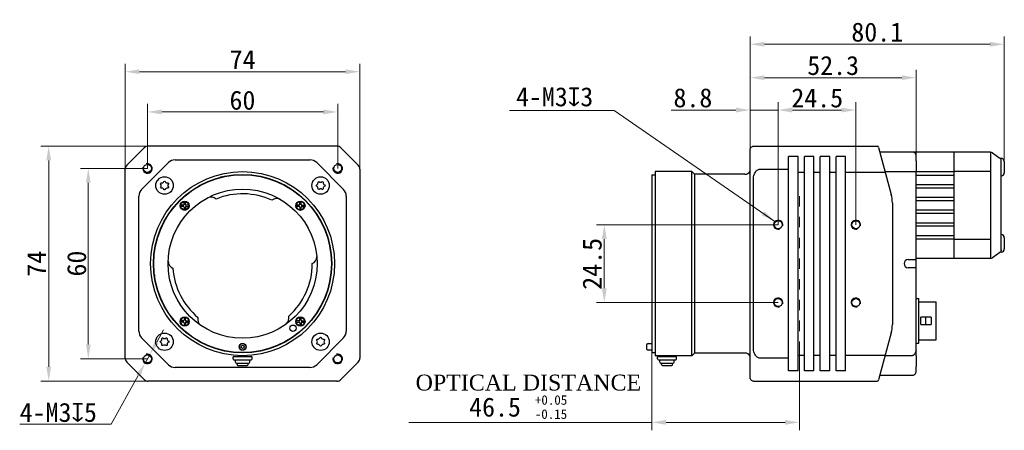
# Model space of a CAD drawing. Header units: millimetres. Extents: x 48 to 523, y 117 to 614.
# Tile 1 of 2: x 48 to 358, y 164 to 294. Entities that reach past the tile are written whole.
import ezdxf

# ---------------------------------------------------------------- set-up
doc = ezdxf.new("R2010")
doc.units = ezdxf.units.MM
doc.header["$LTSCALE"] = 32.67
doc.header["$PDMODE"] = 3
doc.header["$PDSIZE"] = 8
doc.linetypes.add('DASHED', pattern=[0.2, 0.1, -0.1])
doc.layers.get('0').update_dxf_attribs({"linetype": 'CONTINUOUS', "lineweight": 30})
doc.layers.get('Defpoints').update_dxf_attribs({"linetype": 'CONTINUOUS'})
for name, color, linetype in [('20_ALL_FEATURES', 7, 'CONTINUOUS'), ('29M-CAMERALINKDIMENSION', 7, 'CONTINUOUS'), ('D-01-34-26-0483CONTINUOUS_LINE', 7, 'CONTINUOUS'), ('D-01-34-26-0485CONTINUOUS_LINE', 7, 'CONTINUOUS'), ('D-01-34-26-0868CONTINUOUS_LINE', 7, 'CONTINUOUS'), ('DRW0001DIMENSION', 7, 'CONTINUOUS'), ('HR10A-10R-12PBCONTINUOUS_LINE', 7, 'CONTINUOUS'), ('SC-PM3X17T10L5-BCONTINUOUS_LINE', 7, 'CONTINUOUS'), ('SC-PM3X9T10L3_5-CONTINUOUS_LINE', 7, 'CONTINUOUS'), ('SHELTERCONTINUOUS_LINE', 7, 'CONTINUOUS')]:
    doc.layers.add(name, color=color, linetype=linetype)
doc.styles.get("Standard").update_dxf_attribs({"font": 'simfang.ttf'})
doc.dimstyles.new('DIMSTYLE_1', dxfattribs={"dimtxt": 6, "dimasz": 4.5, "dimexe": 2.5, "dimexo": 0, "dimgap": 0.75, "dimtad": 1, "dimdsep": 46, "dimtxsty": 'STANDARD', "dimblk": '_FILLED', "dimcen": 0.09, "dimclrd": 8, "dimclre": 8, "dimclrt": 7, "dimadec": 0, "dimazin": 0, "dimtp": 0.001, "dimtm": 0.001, "dimtfac": 1, "dimtofl": 0, "dimtmove": 0, "dimatfit": 2, "dimldrblk": '_FILLED', "dimfxl": 1, "dimtolj": 1, "dimlwd": 15, "dimlwe": 15, "dimarcsym": 0})
doc.dimstyles.new('DIMSTYLE_2', dxfattribs={"dimtxt": 6, "dimasz": 4.5, "dimexe": 2.5, "dimexo": 0, "dimtad": 1, "dimdsep": 46, "dimtxsty": 'STANDARD', "dimblk": '_FILLED', "dimcen": 0.09, "dimclrd": 8, "dimclre": 8, "dimclrt": 7, "dimadec": 0, "dimazin": 0, "dimtp": 0.001, "dimtm": 0.001, "dimtfac": 1, "dimtmove": 0, "dimatfit": 2, "dimldrblk": '_FILLED', "dimfxl": 1, "dimtolj": 1, "dimlwd": 15, "dimlwe": 15, "dimarcsym": 0})
doc.dimstyles.new('DIMSTYLE_3', dxfattribs={"dimtxt": 6, "dimasz": 4.5, "dimexe": 2.5, "dimexo": 0, "dimtad": 1, "dimdsep": 46, "dimtxsty": 'STANDARD', "dimblk": '_FILLED', "dimcen": 0.09, "dimclrd": 8, "dimclre": 8, "dimclrt": 7, "dimadec": 0, "dimazin": 0, "dimtp": 0.001, "dimtm": 0.001, "dimtfac": 1, "dimtmove": 0, "dimatfit": 2, "dimldrblk": '_FILLED', "dimfxl": 1, "dimtolj": 1, "dimlwd": 15, "dimlwe": 15, "dimarcsym": 0})

# ---------------------------------------------------------------- blocks, each defined once
blk = doc.blocks.new('_FILLED')
at = {"color": 0, "linetype": 'ByBlock'}
blk.add_solid([(0, 0), (-1, 0.167), (-1, -0.167)], dxfattribs=at)
blk = doc.blocks.new('*D1')
at = {"layer": 'Defpoints', "color": 0, "linetype": 'Continuous', "lineweight": 15, "transparency": 16777216}
for p in [(90.62, 253.71), (56.83, 179.71), (90.62, 179.71)]:
    blk.add_point(p, dxfattribs=at)
at = {"layer": 'DRW0001DIMENSION', "color": 8, "linetype": 'Continuous', "lineweight": 15, "transparency": 16777216}
for p, q in [((90.62, 253.71), (54.33, 253.71)), ((56.83, 249.21), (56.83, 184.21)), ((90.62, 179.71), (54.33, 179.71))]:
    blk.add_line(p, q, dxfattribs=at)
at = {"layer": 'DRW0001DIMENSION', "color": 8, "linetype": 'Continuous', "lineweight": 15, "transparency": 16777216, "xscale": 4.5, "yscale": 4.5, "zscale": 4.5}
for p, rotation in [((56.83, 253.71), 90), ((56.83, 179.71), 270)]:
    blk.add_blockref('_FILLED', p, dxfattribs=dict(at, rotation=rotation))
at = {"layer": 'DRW0001DIMENSION', "color": 7, "linetype": 'Continuous', "lineweight": 15, "transparency": 16777216, "insert": (50.02, 216.68), "char_height": 6, "attachment_point": 2, "rotation": 90}
blk.add_mtext('\\A1;74', dxfattribs=at)
blk = doc.blocks.new('*D2')
at = {"layer": 'Defpoints', "color": 0, "linetype": 'Continuous', "lineweight": 15, "transparency": 16777216}
for p in [(80.95, 277.17), (80.95, 244.04), (154.95, 244.04)]:
    blk.add_point(p, dxfattribs=at)
at = {"layer": 'DRW0001DIMENSION', "color": 8, "linetype": 'Continuous', "lineweight": 15, "transparency": 16777216}
for p, q in [((80.95, 244.04), (80.95, 279.67)), ((154.95, 244.04), (154.95, 279.67)), ((150.45, 277.17), (85.45, 277.17))]:
    blk.add_line(p, q, dxfattribs=at)
at = {"layer": 'DRW0001DIMENSION', "color": 8, "linetype": 'Continuous', "lineweight": 15, "transparency": 16777216, "xscale": 4.5, "yscale": 4.5, "zscale": 4.5, "rotation": 180}
blk.add_blockref('_FILLED', (80.95, 277.17), dxfattribs=at)
at = {"layer": 'DRW0001DIMENSION', "color": 8, "linetype": 'Continuous', "lineweight": 15, "transparency": 16777216, "xscale": 4.5, "yscale": 4.5, "zscale": 4.5}
blk.add_blockref('_FILLED', (154.95, 277.17), dxfattribs=at)
at = {"layer": 'DRW0001DIMENSION', "color": 7, "linetype": 'Continuous', "lineweight": 15, "transparency": 16777216, "insert": (117.98, 283.99), "char_height": 6, "attachment_point": 2}
blk.add_mtext('\\A1;74', dxfattribs=at)
blk = doc.blocks.new('*D3')
at = {"layer": 'Defpoints', "color": 0, "linetype": 'Continuous', "lineweight": 15, "transparency": 16777216}
for p in [(87.95, 246.71), (69.31, 186.71), (87.95, 186.71)]:
    blk.add_point(p, dxfattribs=at)
at = {"layer": 'DRW0001DIMENSION', "color": 8, "linetype": 'Continuous', "lineweight": 15, "transparency": 16777216}
for p, q in [((87.95, 246.71), (66.81, 246.71)), ((69.31, 242.21), (69.31, 191.21)), ((87.95, 186.71), (66.81, 186.71))]:
    blk.add_line(p, q, dxfattribs=at)
at = {"layer": 'DRW0001DIMENSION', "color": 8, "linetype": 'Continuous', "lineweight": 15, "transparency": 16777216, "xscale": 4.5, "yscale": 4.5, "zscale": 4.5}
for p, rotation in [((69.31, 246.71), 90), ((69.31, 186.71), 270)]:
    blk.add_blockref('_FILLED', p, dxfattribs=dict(at, rotation=rotation))
at = {"layer": 'DRW0001DIMENSION', "color": 7, "linetype": 'Continuous', "lineweight": 15, "transparency": 16777216, "insert": (62.62, 216.74), "char_height": 6, "attachment_point": 2, "rotation": 90}
blk.add_mtext('\\A1;60', dxfattribs=at)
blk = doc.blocks.new('*D4')
at = {"layer": 'Defpoints', "color": 0, "linetype": 'Continuous', "lineweight": 15, "transparency": 16777216}
for p in [(88.68, 188.02), (87.23, 185.4)]:
    blk.add_point(p, dxfattribs=at)
at = {"layer": 'DRW0001DIMENSION', "color": 8, "linetype": 'Continuous', "lineweight": 15, "transparency": 16777216}
for p, q in [((90.87, 191.95), (93.06, 195.89)), ((88.68, 188.02), (87.23, 185.4)), ((85.04, 181.47), (76.53, 166.18)), ((76.53, 166.18), (47.68, 166.18))]:
    blk.add_line(p, q, dxfattribs=at)
at = {"layer": 'DRW0001DIMENSION', "color": 8, "linetype": 'Continuous', "lineweight": 15, "transparency": 16777216, "xscale": 4.5, "yscale": 4.5, "zscale": 4.5}
for p, rotation in [((88.68, 188.02), 240.9116834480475), ((87.23, 185.4), 60.9116834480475)]:
    blk.add_blockref('_FILLED', p, dxfattribs=dict(at, rotation=rotation))
at = {"layer": 'DRW0001DIMENSION', "color": 7, "linetype": 'Continuous', "lineweight": 15, "transparency": 16777216, "insert": (47.68, 172.87), "char_height": 6, "attachment_point": 1}
blk.add_mtext('\\A1;4-M3{\\Fgdt;x}5', dxfattribs=at)
blk = doc.blocks.new('*D5')
at = {"layer": 'Defpoints', "color": 0, "linetype": 'Continuous', "lineweight": 15, "transparency": 16777216}
for p in [(87.95, 264.5), (87.95, 246.71), (147.95, 246.71)]:
    blk.add_point(p, dxfattribs=at)
at = {"layer": 'DRW0001DIMENSION', "color": 8, "linetype": 'Continuous', "lineweight": 15, "transparency": 16777216}
for p, q in [((87.95, 246.71), (87.95, 267)), ((143.45, 264.5), (92.45, 264.5)), ((147.95, 246.71), (147.95, 267))]:
    blk.add_line(p, q, dxfattribs=at)
at = {"layer": 'DRW0001DIMENSION', "color": 8, "linetype": 'Continuous', "lineweight": 15, "transparency": 16777216, "xscale": 4.5, "yscale": 4.5, "zscale": 4.5, "rotation": 180}
blk.add_blockref('_FILLED', (87.95, 264.5), dxfattribs=at)
at = {"layer": 'DRW0001DIMENSION', "color": 8, "linetype": 'Continuous', "lineweight": 15, "transparency": 16777216, "xscale": 4.5, "yscale": 4.5, "zscale": 4.5}
blk.add_blockref('_FILLED', (147.95, 264.5), dxfattribs=at)
at = {"layer": 'DRW0001DIMENSION', "color": 7, "linetype": 'Continuous', "lineweight": 15, "transparency": 16777216, "insert": (117.92, 271.19), "char_height": 6, "attachment_point": 2}
blk.add_mtext('\\A1;60', dxfattribs=at)
blk = doc.blocks.new('*D10')
at = {"layer": '29M-CAMERALINKDIMENSION', "color": 8, "linetype": 'Continuous', "lineweight": 15, "transparency": 16777216}
for p, q in [((286.86, 228.96), (229.53, 228.96)), ((232.03, 224.46), (232.03, 208.96)), ((286.86, 204.46), (229.53, 204.46))]:
    blk.add_line(p, q, dxfattribs=at)
at = {"layer": 'Defpoints', "color": 0, "linetype": 'Continuous', "lineweight": 15, "transparency": 16777216}
for p in [(286.86, 228.96), (232.03, 204.46), (286.86, 204.46)]:
    blk.add_point(p, dxfattribs=at)
at = {"layer": '29M-CAMERALINKDIMENSION', "color": 8, "linetype": 'Continuous', "lineweight": 15, "transparency": 16777216, "xscale": 4.5, "yscale": 4.5, "zscale": 4.5}
for p, rotation in [((232.03, 228.96), 90), ((232.03, 204.46), 270)]:
    blk.add_blockref('_FILLED', p, dxfattribs=dict(at, rotation=rotation))
at = {"layer": '29M-CAMERALINKDIMENSION', "color": 7, "linetype": 'Continuous', "lineweight": 15, "transparency": 16777216, "insert": (225.18, 216.65), "char_height": 6, "attachment_point": 2, "rotation": 90}
blk.add_mtext('\\A1;24.5', dxfattribs=at)
blk = doc.blocks.new('*D11')
at = {"layer": '29M-CAMERALINKDIMENSION', "color": 8, "linetype": 'Continuous', "lineweight": 15, "transparency": 16777216}
for p, q in [((286.86, 228.96), (286.86, 267.58)), ((311.36, 228.96), (311.36, 267.58)), ((306.86, 265.08), (291.36, 265.08))]:
    blk.add_line(p, q, dxfattribs=at)
at = {"layer": 'Defpoints', "color": 0, "linetype": 'Continuous', "lineweight": 15, "transparency": 16777216}
for p in [(286.86, 265.08), (286.86, 228.96), (311.36, 228.96)]:
    blk.add_point(p, dxfattribs=at)
at = {"layer": '29M-CAMERALINKDIMENSION', "color": 8, "linetype": 'Continuous', "lineweight": 15, "transparency": 16777216, "xscale": 4.5, "yscale": 4.5, "zscale": 4.5, "rotation": 180}
blk.add_blockref('_FILLED', (286.86, 265.08), dxfattribs=at)
at = {"layer": '29M-CAMERALINKDIMENSION', "color": 8, "linetype": 'Continuous', "lineweight": 15, "transparency": 16777216, "xscale": 4.5, "yscale": 4.5, "zscale": 4.5}
blk.add_blockref('_FILLED', (311.36, 265.08), dxfattribs=at)
at = {"layer": '29M-CAMERALINKDIMENSION', "color": 7, "linetype": 'Continuous', "lineweight": 15, "transparency": 16777216, "insert": (299.17, 271.93), "char_height": 6, "attachment_point": 2}
blk.add_mtext('\\A1;24.5', dxfattribs=at)
blk = doc.blocks.new('*D12')
at = {"layer": '29M-CAMERALINKDIMENSION', "color": 8, "linetype": 'Continuous', "lineweight": 15, "transparency": 16777216}
for p, q in [((278.03, 244.04), (278.03, 267.6)), ((286.86, 228.96), (286.86, 267.6)), ((273.53, 265.1), (253.08, 265.1)), ((291.36, 265.1), (295.86, 265.1))]:
    blk.add_line(p, q, dxfattribs=at)
at = {"layer": 'Defpoints', "color": 0, "linetype": 'Continuous', "lineweight": 15, "transparency": 16777216}
for p in [(286.86, 265.1), (278.03, 244.04), (286.86, 228.96)]:
    blk.add_point(p, dxfattribs=at)
at = {"layer": '29M-CAMERALINKDIMENSION', "color": 8, "linetype": 'Continuous', "lineweight": 15, "transparency": 16777216, "xscale": 4.5, "yscale": 4.5, "zscale": 4.5}
blk.add_blockref('_FILLED', (278.03, 265.1), dxfattribs=at)
at = {"layer": '29M-CAMERALINKDIMENSION', "color": 8, "linetype": 'Continuous', "lineweight": 15, "transparency": 16777216, "xscale": 4.5, "yscale": 4.5, "zscale": 4.5, "rotation": 180}
blk.add_blockref('_FILLED', (286.86, 265.1), dxfattribs=at)
at = {"layer": '29M-CAMERALINKDIMENSION', "color": 7, "linetype": 'Continuous', "lineweight": 15, "transparency": 16777216, "insert": (259.96, 271.96), "char_height": 6, "attachment_point": 2}
blk.add_mtext('\\A1;8.8', dxfattribs=at)
blk = doc.blocks.new('*D13')
at = {"color": 8, "lineweight": 15, "transparency": 16777216}
for p, q in [((247.03, 198.9), (247.03, 164.22)), ((293.53, 192.11), (293.53, 164.22)), ((247.03, 166.72), (170.37, 166.72)), ((289.03, 166.72), (251.53, 166.72))]:
    blk.add_line(p, q, dxfattribs=at)
at = {"layer": 'Defpoints', "color": 0, "lineweight": 15, "transparency": 16777216}
for p in [(247.03, 198.9), (293.53, 192.11), (247.03, 166.72)]:
    blk.add_point(p, dxfattribs=at)
at = {"color": 8, "lineweight": 15, "transparency": 16777216, "xscale": 4.5, "yscale": 4.5, "zscale": 4.5, "rotation": 180}
blk.add_blockref('_FILLED', (247.03, 166.72), dxfattribs=at)
at = {"color": 8, "lineweight": 15, "transparency": 16777216, "xscale": 4.5, "yscale": 4.5, "zscale": 4.5}
blk.add_blockref('_FILLED', (293.53, 166.72), dxfattribs=at)
blk = doc.blocks.new('*D14')
at = {"color": 8, "lineweight": 15, "transparency": 16777216}
for p, q in [((278.03, 243.51), (278.03, 288.31)), ((282.53, 285.81), (353.66, 285.81)), ((358.16, 247.11), (358.16, 288.31))]:
    blk.add_line(p, q, dxfattribs=at)
at = {"layer": 'Defpoints', "color": 0, "lineweight": 15, "transparency": 16777216}
for p in [(358.16, 285.81), (358.16, 247.11), (278.03, 243.51)]:
    blk.add_point(p, dxfattribs=at)
at = {"color": 8, "lineweight": 15, "transparency": 16777216, "xscale": 4.5, "yscale": 4.5, "zscale": 4.5, "rotation": 180}
blk.add_blockref('_FILLED', (278.03, 285.81), dxfattribs=at)
at = {"color": 8, "lineweight": 15, "transparency": 16777216, "xscale": 4.5, "yscale": 4.5, "zscale": 4.5}
blk.add_blockref('_FILLED', (358.16, 285.81), dxfattribs=at)
at = {"color": 7, "transparency": 16777216, "insert": (318.09, 289.61), "char_height": 6, "attachment_point": 5}
blk.add_mtext('\\A1;80.1', dxfattribs=at)
blk = doc.blocks.new('*D15')
at = {"color": 8, "lineweight": 15, "transparency": 16777216}
for p, q in [((278.03, 248.86), (278.03, 277.79)), ((330.36, 210.67), (330.36, 277.79)), ((282.53, 275.29), (325.86, 275.29))]:
    blk.add_line(p, q, dxfattribs=at)
at = {"layer": 'Defpoints', "color": 0, "lineweight": 15, "transparency": 16777216}
for p in [(330.36, 275.29), (278.03, 248.86), (330.36, 210.67)]:
    blk.add_point(p, dxfattribs=at)
at = {"color": 8, "lineweight": 15, "transparency": 16777216, "xscale": 4.5, "yscale": 4.5, "zscale": 4.5, "rotation": 180}
blk.add_blockref('_FILLED', (278.03, 275.29), dxfattribs=at)
at = {"color": 8, "lineweight": 15, "transparency": 16777216, "xscale": 4.5, "yscale": 4.5, "zscale": 4.5}
blk.add_blockref('_FILLED', (330.36, 275.29), dxfattribs=at)
at = {"color": 7, "lineweight": 15, "transparency": 16777216, "insert": (304.19, 279.09), "char_height": 6, "attachment_point": 5}
blk.add_mtext('\\A1;52.3', dxfattribs=at)

msp = doc.modelspace()

# ---------------------------------------------------------------- linework, layer by layer
at = {"color": 8, "lineweight": 15}
for p, q in [((235.119, 264.938), (202.13, 264.938)), ((278.027, 265.103), (286.94, 265.089))]:
    msp.add_line(p, q, dxfattribs=at)
at = {"lineweight": 30}
for p, q in [((330.357, 249.11), (330.357, 245.703)), ((357.156, 249.86), (356.886, 249.86)), ((330.357, 187.717), (330.357, 184.31))]:
    msp.add_line(p, q, dxfattribs=at)
at = {"color": 7, "linetype": 'DASHED', "lineweight": 15}
msp.add_line((293.527, 182.42), (293.527, 240.106), dxfattribs=at)
at = {"layer": '20_ALL_FEATURES', "color": 7, "lineweight": 30}
for p, q in [((248.027, 245.71), (248.027, 187.71)), ((259.627, 245.71), (248.027, 245.71)), ((259.627, 187.71), (259.627, 245.71)), ((260.477, 244.86), (259.627, 245.71)), ((247.027, 244.71), (247.027, 188.71)), ((247.027, 244.71), (248.027, 244.71)), ((260.477, 244.86), (260.477, 188.56)), ((276.327, 244.86), (260.477, 244.86)), ((99.511, 235.353), (99.511, 236.238)), ((99.911, 235.353), (99.911, 236.238)), ((135.998, 235.353), (135.998, 236.238)), ((136.398, 235.353), (136.398, 236.238)), ((99.311, 235.153), (98.427, 235.153)), ((99.311, 234.753), (98.427, 234.753)), ((99.511, 234.553), (99.511, 233.669)), ((99.911, 234.553), (99.911, 233.669)), ((100.996, 235.153), (100.111, 235.153)), ((100.111, 234.753), (100.996, 234.753)), ((135.798, 235.153), (134.914, 235.153)), ((135.798, 234.753), (134.914, 234.753)), ((135.998, 234.553), (135.998, 233.669)), ((136.398, 233.669), (136.398, 234.553)), ((136.598, 235.153), (137.483, 235.153)), ((136.598, 234.753), (137.483, 234.753)), ((99.511, 199.751), (99.511, 198.866)), ((99.911, 198.866), (99.911, 199.751)), ((135.998, 198.866), (135.998, 199.751)), ((136.398, 198.866), (136.398, 199.751)), ((99.311, 198.666), (98.427, 198.666)), ((99.311, 198.266), (98.427, 198.266)), ((99.511, 198.066), (99.511, 197.182)), ((99.911, 198.066), (99.911, 197.182)), ((100.111, 198.666), (100.996, 198.666)), ((100.111, 198.266), (100.996, 198.266)), ((135.798, 198.666), (134.914, 198.666)), ((134.914, 198.266), (135.798, 198.266)), ((135.998, 198.066), (135.998, 197.182)), ((136.398, 198.066), (136.398, 197.182)), ((136.598, 198.666), (137.483, 198.666)), ((136.598, 198.266), (137.483, 198.266)), ((245.327, 191.01), (245.327, 190.01)), ((245.827, 191.51), (247.027, 191.51)), ((247.027, 189.51), (245.827, 189.51)), ((120.955, 187.41), (114.955, 187.41)), ((114.955, 186.71), (114.955, 187.41)), ((115.255, 186.41), (120.655, 186.41)), ((115.705, 185.71), (115.705, 186.41)), ((116.855, 187.41), (116.855, 187.739)), ((119.055, 187.41), (119.055, 187.738)), ((120.205, 185.71), (120.205, 186.41)), ((120.955, 186.71), (120.955, 187.41)), ((247.027, 188.71), (248.027, 188.71)), ((259.627, 187.71), (248.027, 187.71)), ((254.827, 187.41), (248.827, 187.41)), ((249.127, 186.41), (254.527, 186.41)), ((249.577, 185.71), (249.577, 186.41)), ((250.727, 187.41), (250.727, 187.71)), ((252.927, 187.41), (252.927, 187.71)), ((254.077, 185.71), (254.077, 186.41)), ((254.827, 186.71), (254.827, 187.41)), ((255.876, 187.71), (255.859, 187.711)), ((260.477, 188.56), (259.627, 187.71)), ((276.327, 188.56), (260.477, 188.56)), ((116.005, 185.41), (119.905, 185.41)), ((116.205, 184.91), (116.205, 185.41)), ((116.505, 184.61), (119.405, 184.61)), ((119.705, 184.91), (119.705, 185.41)), ((249.877, 185.41), (253.776, 185.41)), ((250.077, 184.91), (250.077, 185.41)), ((250.377, 184.61), (253.276, 184.61)), ((253.577, 184.91), (253.577, 185.41))]:
    msp.add_line(p, q, dxfattribs=at)
at = {"layer": '20_ALL_FEATURES', "color": 7}
msp.add_line((248.827, 186.71), (248.827, 187.41), dxfattribs=at)
at = {"layer": '20_ALL_FEATURES', "color": 7, "lineweight": 30}
for centre, radius in [((117.955, 216.71), 29), ((117.955, 216.71), 28.1), ((117.955, 216.71), 28), ((117.955, 216.71), 23.5), ((99.711, 234.953), 1.45), ((99.711, 234.953), 1.3), ((136.198, 234.953), 1.45), ((99.711, 198.466), 1.45), ((136.198, 198.466), 1.45), ((136.198, 198.466), 1.3), ((133.846, 196.37), 1), ((117.955, 190.51), 1.1), ((117.955, 190.51), 1)]:
    msp.add_circle(centre, radius, dxfattribs=at)
at = {"layer": '20_ALL_FEATURES', "color": 4, "lineweight": 30}
msp.add_circle((117.955, 190.51), 0.5, dxfattribs=at)
at = {"layer": '20_ALL_FEATURES', "color": 7, "lineweight": 30}
for centre, radius, start, end in [((276.327, 246.86), 2, 270, 328.31336), ((112.251, 241.153), 3, 107.77199, 118.89746), ((107.944, 235.17), 2.5, 48.95751, 113.657), ((117.955, 216.71), 22, 65.20319, 112.35954), ((128.741, 234.728), 2.5, 62.55524, 128.60523), ((136.198, 234.953), 1.3, 352.13391, 171.15012), ((99.311, 235.353), 0.2, 270, 0), ((99.311, 234.553), 0.2, 0, 90), ((100.111, 235.353), 0.2, 180, 270), ((100.111, 234.553), 0.2, 90, 180), ((136.198, 234.953), 1.3, 172.13391, 351.15012), ((135.798, 235.353), 0.2, 270, 0), ((135.798, 234.553), 0.2, 0, 90), ((136.598, 235.353), 0.2, 180, 270), ((136.598, 234.553), 0.2, 90, 180), ((96.971, 217.543), 2.5, 182.17892, 247.23916), ((138.835, 218.953), 2.5, 296.63607, 0.00698), ((117.955, 216.71), 22, 183.8374, 230.26529), ((117.955, 216.71), 22, 311.44042, 0.02232), ((93.155, 212.842), 3, 172.54262, 185.30426), ((99.711, 198.466), 1.3, 352.13391, 171.15012), ((99.311, 198.866), 0.2, 270, 0), ((100.111, 198.866), 0.2, 180, 270), ((106.326, 199.223), 2.5, 166.86325, 231.58772), ((130.099, 199.577), 2.5, 308.8263, 14.84246), ((135.798, 198.866), 0.2, 270, 0), ((136.598, 198.866), 0.2, 180, 270), ((138.481, 202.264), 3, 308.59249, 321.7576), ((99.711, 198.466), 1.3, 172.13391, 351.15012), ((99.311, 198.066), 0.2, 0, 90), ((100.111, 198.066), 0.2, 90, 180), ((135.798, 198.066), 0.2, 0, 90), ((136.598, 198.066), 0.2, 90, 180), ((245.827, 191.01), 0.5, 90, 179.99721), ((245.827, 190.01), 0.5, 180.00279, 270), ((115.255, 186.71), 0.3, 180, 270), ((120.655, 186.71), 0.3, 270, 0), ((249.127, 186.71), 0.3, 180, 270), ((254.527, 186.71), 0.3, 270, 0), ((276.327, 186.56), 2, 31.68664, 90), ((116.005, 185.71), 0.3, 180, 270), ((116.505, 184.91), 0.3, 180, 270), ((119.405, 184.91), 0.3, 270, 0), ((119.905, 185.71), 0.3, 270, 0), ((249.877, 185.71), 0.3, 180, 270), ((250.377, 184.91), 0.3, 180, 270), ((253.277, 184.91), 0.3, 270, 0), ((253.777, 185.71), 0.3, 270, 0)]:
    msp.add_arc(centre, radius, start, end, dxfattribs=at)
at = {"layer": 'D-01-34-26-0483CONTINUOUS_LINE', "color": 7, "linetype": 'Continuous', "lineweight": 30}
for p, q in [((86.928, 253.183), (81.482, 247.737)), ((147.709, 253.71), (88.2, 253.71)), ((154.428, 247.737), (148.982, 253.183)), ((278.027, 180.71), (278.027, 252.71)), ((279.096, 253.71), (318.052, 253.71)), ((318.535, 253.339), (322.516, 238.481)), ((86.133, 240.085), (94.58, 248.531)), ((96.701, 249.41), (115.705, 249.41)), ((115.705, 249.41), (139.208, 249.41)), ((141.33, 248.531), (149.776, 240.085)), ((290.107, 182.91), (290.107, 250.51)), ((293.107, 250.51), (290.107, 250.51)), ((293.107, 182.91), (293.107, 250.51)), ((295.107, 182.91), (295.107, 250.51)), ((298.107, 250.51), (295.107, 250.51)), ((298.107, 182.91), (298.107, 250.51)), ((300.107, 182.91), (300.107, 250.51)), ((303.107, 250.51), (300.107, 250.51)), ((303.107, 182.91), (303.107, 250.51)), ((305.107, 182.91), (305.107, 250.51)), ((308.107, 250.51), (305.107, 250.51)), ((308.107, 182.91), (308.107, 250.51)), ((80.955, 186.955), (80.955, 246.464)), ((154.955, 246.464), (154.955, 186.955)), ((281.026, 246.464), (290.107, 246.464)), ((293.107, 245.553), (295.107, 245.553)), ((298.107, 245.553), (300.107, 245.553)), ((303.107, 245.553), (305.107, 245.553)), ((308.107, 245.553), (320.621, 245.553)), ((85.255, 195.456), (85.255, 237.963)), ((150.655, 237.963), (150.655, 195.456)), ((322.857, 235.893), (322.857, 197.526)), ((94.58, 184.888), (86.133, 193.335)), ((149.776, 193.335), (141.33, 184.888)), ((322.516, 194.938), (318.535, 180.08)), ((290.107, 186.955), (281.026, 186.955)), ((293.107, 187.867), (295.107, 187.867)), ((298.107, 187.867), (300.107, 187.867)), ((303.107, 187.867), (305.107, 187.867)), ((308.107, 187.867), (320.621, 187.867)), ((81.482, 185.683), (86.928, 180.237)), ((139.208, 184.01), (96.701, 184.01)), ((148.982, 180.237), (154.428, 185.683)), ((293.107, 182.91), (290.107, 182.91)), ((298.107, 182.91), (295.107, 182.91)), ((303.107, 182.91), (300.107, 182.91)), ((308.107, 182.91), (305.107, 182.91)), ((147.709, 179.71), (88.2, 179.71)), ((279.027, 179.71), (318.052, 179.71))]:
    msp.add_line(p, q, dxfattribs=at)
for centre in [(87.955, 246.71), (147.955, 246.71), (286.857, 228.96), (311.357, 228.96), (286.857, 204.46), (311.357, 204.46), (87.955, 186.71), (147.955, 186.71)]:
    msp.add_circle(centre, 1.25, dxfattribs=at)
for centre, radius, start, end in [((88.2, 251.91), 1.8, 90, 135), ((88.201, 251.903), 1.806, 90.02399, 103.5891), ((147.708, 251.903), 1.806, 76.39626, 89.976), ((147.709, 251.91), 1.8, 45, 90), ((318.052, 253.21), 0.5, 15, 90), ((96.701, 246.41), 3, 90, 135), ((139.208, 246.41), 3, 45, 90), ((82.755, 246.464), 1.8, 135, 180), ((87.955, 246.71), 1.5, 165, 105), ((147.955, 246.71), 1.5, 165, 105), ((153.155, 246.464), 1.8, 0, 45), ((88.255, 237.963), 3, 135, 180), ((147.655, 237.963), 3, 0, 45), ((312.857, 235.893), 10, 0, 15), ((312.857, 197.526), 10, 345, 0), ((88.255, 195.456), 3, 180, 225), ((147.655, 195.456), 3, 315, 0), ((82.755, 186.955), 1.8, 180, 225), ((87.955, 186.71), 1.5, 165, 105), ((147.955, 186.71), 1.5, 165, 105), ((153.155, 186.955), 1.8, 315, 0), ((96.701, 187.01), 3, 225, 270), ((139.208, 187.01), 3, 270, 315), ((88.2, 181.51), 1.8, 225, 270), ((147.709, 181.51), 1.8, 270, 315), ((318.052, 180.21), 0.5, 270, 345), ((88.201, 181.516), 1.806, 256.38895, 269.97595), ((147.708, 181.516), 1.806, 270.02402, 283.59291)]:
    msp.add_arc(centre, radius, start, end, dxfattribs=at)
at = {"layer": 'D-01-34-26-0483CONTINUOUS_LINE', "color": 7, "linetype": 'Continuous', "lineweight": 15}
for centre in [(286.857, 228.96), (311.357, 228.96), (286.857, 204.46), (311.357, 204.46)]:
    msp.add_arc(centre, 1.5, 345, 285, dxfattribs=at)
at = {"layer": 'D-01-34-26-0483CONTINUOUS_LINE', "color": 7, "linetype": 'Continuous', "lineweight": 30}
for points, knots in [([(278.029, 252.709), (278.038, 252.842), (278.108, 253.107), (278.351, 253.438), (278.697, 253.658), (278.967, 253.71), (279.1, 253.71)], [0, 0, 0, 0, 0.249534, 0.5002844, 0.7508834, 1, 1, 1, 1]), ([(279.1, 244.041), (279.142, 244.313), (279.295, 244.848), (279.617, 245.464), (279.954, 245.902), (280.255, 246.189), (280.612, 246.406), (280.889, 246.464), (281.027, 246.464)], [0, 0, 0, 0, 0.2500773, 0.500197, 0.6254004, 0.7505244, 0.8754396, 1, 1, 1, 1]), ([(279.1, 189.379), (279.057, 189.66), (279.03, 190.088), (279.026, 190.657), (279.027, 191.227), (279.026, 191.938), (279.027, 193.077), (279.027, 194.501), (279.027, 196.209), (279.027, 197.918), (279.027, 199.626), (279.027, 201.334), (279.027, 203.612), (279.027, 206.46), (279.027, 209.876), (279.027, 213.293), (279.027, 216.71), (279.027, 220.127), (279.027, 223.543), (279.027, 226.96), (279.027, 229.807), (279.027, 232.085), (279.027, 233.794), (279.027, 235.502), (279.027, 237.21), (279.027, 238.919), (279.027, 240.342), (279.026, 241.481), (279.027, 242.193), (279.026, 242.763), (279.03, 243.332), (279.057, 243.759), (279.1, 244.041)], [0, 0, 0, 0, 0.0156166, 0.0234293, 0.0312419, 0.0468672, 0.0624925, 0.093743, 0.1249936, 0.1562441, 0.1874946, 0.2187452, 0.2499957, 0.3124968, 0.3749979, 0.437499, 0.5, 0.5625011, 0.6250022, 0.6875033, 0.7500044, 0.7812549, 0.8125054, 0.843756, 0.8750065, 0.9062571, 0.9375076, 0.9531329, 0.9687581, 0.9765708, 0.9843835, 1, 1, 1, 1]), ([(281.027, 186.955), (280.889, 186.955), (280.612, 187.014), (280.255, 187.231), (279.954, 187.518), (279.617, 187.956), (279.295, 188.571), (279.142, 189.107), (279.1, 189.379)], [0, 0, 0, 0, 0.1245604, 0.2494756, 0.3745996, 0.4998031, 0.7499227, 1, 1, 1, 1]), ([(279.027, 179.71), (278.894, 179.721), (278.629, 179.792), (278.299, 180.035), (278.078, 180.38), (278.027, 180.65), (278.027, 180.783)], [0, 0, 0, 0, 0.2495345, 0.5002848, 0.7508834, 1, 1, 1, 1])]:
    msp.add_open_spline(points, degree=3, knots=knots, dxfattribs=at)
at = {"layer": 'D-01-34-26-0485CONTINUOUS_LINE', "color": 7, "linetype": 'Continuous', "lineweight": 30}
for p, q in [((327.857, 218.01), (329.357, 218.01)), ((329.357, 215.41), (327.857, 215.41))]:
    msp.add_line(p, q, dxfattribs=at)
msp.add_arc((327.857, 216.71), 1.3, 90, 270, dxfattribs=at)
for points, knots in [([(329.357, 218.01), (329.422, 218.009), (329.549, 218.009), (329.734, 218.01), (329.905, 218.01), (330.035, 218.01), (330.127, 218.01), (330.185, 218.01), (330.236, 218.01), (330.277, 218.01), (330.31, 218.01), (330.332, 218.009), (330.345, 218.01), (330.351, 218.009), (330.354, 218.01), (330.357, 218.009), (330.357, 218.01)], [0, 0, 0, 0, 0.194922, 0.3827235, 0.5555755, 0.7070635, 0.7729868, 0.8314535, 0.8818875, 0.923852, 0.9569203, 0.9807432, 0.9891315, 0.995146, 0.9987695, 1, 1, 1, 1]), ([(330.357, 215.41), (330.357, 215.41), (330.354, 215.41), (330.351, 215.41), (330.345, 215.41), (330.332, 215.41), (330.31, 215.41), (330.277, 215.41), (330.236, 215.41), (330.185, 215.41), (330.127, 215.41), (330.035, 215.41), (329.905, 215.41), (329.734, 215.41), (329.549, 215.41), (329.422, 215.41), (329.357, 215.41)], [0, 0, 0, 0, 0.0012278, 0.0048516, 0.0108668, 0.0192558, 0.0430799, 0.0761493, 0.118116, 0.1685519, 0.2270194, 0.2929443, 0.4444353, 0.6172873, 0.8050817, 1, 1, 1, 1])]:
    msp.add_open_spline(points, degree=3, knots=knots, dxfattribs=at)
at = {"layer": 'D-01-34-26-0868CONTINUOUS_LINE', "color": 7, "linetype": 'Continuous', "lineweight": 30}
for p, q in [((342.357, 251.81), (318.944, 251.81)), ((342.357, 244.61), (342.357, 251.595)), ((330.357, 249.11), (330.357, 250.81)), ((320.569, 245.747), (330.357, 245.747)), ((330.357, 245.747), (342.357, 245.747)), ((330.357, 187.717), (330.357, 245.703)), ((330.357, 244.61), (342.357, 244.61)), ((330.357, 241.61), (342.357, 241.61)), ((330.357, 240.61), (342.357, 240.61)), ((342.357, 240.61), (342.357, 241.61)), ((330.357, 237.61), (342.357, 237.61)), ((330.357, 236.61), (342.357, 236.61)), ((342.357, 236.61), (342.357, 237.61)), ((330.357, 233.61), (342.357, 233.61)), ((342.357, 232.61), (342.357, 233.61)), ((330.357, 232.61), (342.357, 232.61)), ((330.357, 229.61), (342.357, 229.61)), ((330.357, 228.61), (342.357, 228.61)), ((342.357, 228.61), (342.357, 229.61)), ((330.357, 225.61), (342.357, 225.61)), ((342.357, 224.473), (330.357, 224.473)), ((342.357, 218.624), (342.357, 225.61)), ((330.357, 218.41), (342.357, 218.41)), ((328.933, 187.673), (320.569, 187.673)), ((330.357, 182.604), (330.357, 184.31)), ((318.944, 181.61), (329.355, 181.61))]:
    msp.add_line(p, q, dxfattribs=at)
msp.add_arc((329.279, 250.767), 1.043, 85.92593, 89.99172, dxfattribs=at)
for points, knots in [([(330.357, 250.733), (330.357, 250.866), (330.304, 251.136), (330.084, 251.483), (329.753, 251.727), (329.487, 251.798), (329.353, 251.807)], [0, 0, 0, 0, 0.248944, 0.4996384, 0.7505041, 1, 1, 1, 1]), ([(330.357, 189.469), (330.323, 189.267), (330.21, 188.872), (329.975, 188.414), (329.727, 188.088), (329.504, 187.876), (329.24, 187.715), (329.035, 187.673), (328.933, 187.673)], [0, 0, 0, 0, 0.2501306, 0.5002349, 0.6254255, 0.7505349, 0.8754376, 1, 1, 1, 1]), ([(329.28, 181.61), (329.419, 181.61), (329.702, 181.667), (330.059, 181.907), (330.299, 182.264), (330.357, 182.547), (330.357, 182.686)], [0, 0, 0, 0, 0.2491257, 0.5, 0.7508743, 1, 1, 1, 1])]:
    msp.add_open_spline(points, degree=3, knots=knots, dxfattribs=at)
msp.add_open_spline([(330.348, 250.763), (330.353, 250.754), (330.357, 250.743), (330.357, 250.733)], degree=3, dxfattribs=at)
at = {"layer": 'HR10A-10R-12PBCONTINUOUS_LINE', "color": 7, "linetype": 'Continuous', "lineweight": 30}
for p, q in [((330.357, 205.71), (331.157, 205.71)), ((331.157, 191.71), (331.157, 205.71)), ((331.157, 204.66), (336.657, 204.66)), ((336.657, 192.761), (336.657, 204.659)), ((335.057, 199.86), (331.857, 199.86)), ((331.857, 197.56), (331.857, 199.86)), ((335.057, 199.86), (335.057, 197.56)), ((331.857, 197.56), (335.057, 197.56)), ((331.157, 192.76), (336.657, 192.76)), ((330.357, 191.71), (331.157, 191.71))]:
    msp.add_line(p, q, dxfattribs=at)
for points, knots in [([(333.453, 198.71), (333.453, 198.794), (333.451, 199.127), (333.441, 199.46), (333.436, 199.71)], [0, 0, 0, 0, 0.2514369, 1, 1, 1, 1]), ([(333.436, 197.71), (333.438, 197.792), (333.446, 198.126), (333.453, 198.459), (333.453, 198.71)], [0, 0, 0, 0, 0.247986, 1, 1, 1, 1])]:
    msp.add_open_spline(points, degree=3, knots=knots, dxfattribs=at)
at = {"layer": 'SC-PM3X17T10L5-BCONTINUOUS_LINE', "color": 7, "linetype": 'Continuous', "lineweight": 30}
for p, q in [((358.156, 248.86), (358.156, 245.36)), ((358.156, 224.86), (358.156, 221.36)), ((357.156, 220.36), (356.886, 220.36))]:
    msp.add_line(p, q, dxfattribs=at)
for centre, start, end in [((357.156, 248.86), 360, 90), ((357.156, 245.36), 270, 0), ((357.156, 224.86), 360, 90), ((357.156, 221.36), 270, 0)]:
    msp.add_arc(centre, 1, start, end, dxfattribs=at)
at = {"layer": 'SC-PM3X9T10L3_5-CONTINUOUS_LINE', "color": 7, "linetype": 'Continuous', "lineweight": 30}
for centre in [(93.347, 241.317), (142.562, 241.317), (93.347, 192.102), (142.562, 192.102)]:
    msp.add_circle(centre, 2.75, dxfattribs=at)
for centre, radius, start, end in [((92.661, 242.506), 0.372, 265.30431, 334.69569), ((94.088, 242.6), 0.462, 206.76577, 273.23423), ((142.562, 242.829), 0.488, 237.1925, 302.8075), ((91.835, 241.317), 0.488, 327.1925, 32.8075), ((92.607, 240.034), 0.462, 26.76577, 93.23423), ((94.104, 240.008), 0.488, 87.1925, 152.8075), ((94.72, 241.317), 0.372, 145.30431, 214.69569), ((141.253, 240.561), 0.488, 357.1925, 62.8075), ((141.279, 242.058), 0.462, 296.76577, 3.23423), ((142.562, 239.944), 0.372, 55.30431, 124.69569), ((143.751, 242.004), 0.372, 175.30431, 244.69569), ((143.845, 240.576), 0.462, 116.76577, 183.23423), ((92.065, 192.843), 0.462, 296.76577, 3.23423), ((93.347, 193.475), 0.372, 235.30431, 304.69569), ((94.657, 192.859), 0.488, 177.1925, 242.8075), ((141.806, 193.412), 0.488, 267.1925, 332.8075), ((143.303, 193.385), 0.462, 206.76577, 273.23423), ((92.159, 191.416), 0.372, 355.30431, 64.69569), ((93.347, 190.59), 0.488, 57.1925, 122.8075), ((94.63, 191.362), 0.462, 116.76577, 183.23423), ((141.189, 192.102), 0.372, 325.30431, 34.69569), ((141.821, 190.82), 0.462, 26.76577, 93.23423), ((143.249, 190.914), 0.372, 85.30431, 154.69569), ((144.074, 192.102), 0.488, 147.1925, 212.8075)]:
    msp.add_arc(centre, radius, start, end, dxfattribs=at)
for points, knots in [([(92.997, 242.347), (93.114, 242.594), (93.34, 242.833), (93.566, 242.609), (93.676, 242.392)], [0, 0, 0, 0, 0.5161674, 1, 1, 1, 1]), ([(141.741, 242.084), (141.727, 242.326), (141.807, 242.621), (142.1, 242.546), (142.298, 242.419)], [0, 0, 0, 0, 0.5046054, 1, 1, 1, 1]), ([(142.826, 242.419), (143.024, 242.546), (143.327, 242.623), (143.402, 242.306), (143.38, 242.034)], [0, 0, 0, 0, 0.4792334, 1, 1, 1, 1]), ([(92.245, 241.581), (92.118, 241.779), (92.041, 242.082), (92.359, 242.157), (92.631, 242.135)], [0, 0, 0, 0, 0.4792334, 1, 1, 1, 1]), ([(92.581, 240.496), (92.338, 240.482), (92.044, 240.562), (92.118, 240.855), (92.245, 241.053)], [0, 0, 0, 0, 0.5046054, 1, 1, 1, 1]), ([(93.67, 240.231), (93.562, 240.022), (93.345, 239.811), (93.129, 240.025), (93.019, 240.242)], [0, 0, 0, 0, 0.4953946, 1, 1, 1, 1]), ([(94.114, 242.139), (94.357, 242.152), (94.664, 242.069), (94.57, 241.753), (94.414, 241.529)], [0, 0, 0, 0, 0.4838326, 1, 1, 1, 1]), ([(94.414, 241.105), (94.57, 240.881), (94.663, 240.568), (94.362, 240.483), (94.127, 240.495)], [0, 0, 0, 0, 0.5207666, 1, 1, 1, 1]), ([(141.476, 240.995), (141.267, 241.102), (141.056, 241.319), (141.27, 241.536), (141.487, 241.645)], [0, 0, 0, 0, 0.4953946, 1, 1, 1, 1]), ([(142.35, 240.25), (142.126, 240.095), (141.813, 240.002), (141.728, 240.302), (141.74, 240.537)], [0, 0, 0, 0, 0.5207666, 1, 1, 1, 1]), ([(143.384, 240.55), (143.397, 240.308), (143.314, 240.001), (142.998, 240.095), (142.774, 240.25)], [0, 0, 0, 0, 0.4838326, 1, 1, 1, 1]), ([(143.592, 241.667), (143.839, 241.55), (144.078, 241.324), (143.854, 241.098), (143.637, 240.989)], [0, 0, 0, 0, 0.5161674, 1, 1, 1, 1]), ([(92.526, 192.869), (92.512, 193.112), (92.596, 193.419), (92.911, 193.325), (93.136, 193.169)], [0, 0, 0, 0, 0.4838326, 1, 1, 1, 1]), ([(93.559, 193.169), (93.784, 193.325), (94.096, 193.418), (94.181, 193.117), (94.17, 192.882)], [0, 0, 0, 0, 0.5207666, 1, 1, 1, 1]), ([(141.495, 192.314), (141.34, 192.539), (141.247, 192.851), (141.548, 192.936), (141.782, 192.925)], [0, 0, 0, 0, 0.5207666, 1, 1, 1, 1]), ([(142.24, 193.189), (142.347, 193.398), (142.564, 193.609), (142.781, 193.394), (142.89, 193.177)], [0, 0, 0, 0, 0.4953946, 1, 1, 1, 1]), ([(143.329, 192.924), (143.571, 192.938), (143.866, 192.857), (143.791, 192.564), (143.664, 192.367)], [0, 0, 0, 0, 0.5046054, 1, 1, 1, 1]), ([(92.318, 191.752), (92.071, 191.869), (91.832, 192.095), (92.056, 192.321), (92.273, 192.431)], [0, 0, 0, 0, 0.5161674, 1, 1, 1, 1]), ([(93.083, 191), (92.886, 190.873), (92.583, 190.796), (92.507, 191.114), (92.529, 191.386)], [0, 0, 0, 0, 0.4792334, 1, 1, 1, 1]), ([(94.169, 191.336), (94.183, 191.093), (94.102, 190.799), (93.809, 190.873), (93.612, 191)], [0, 0, 0, 0, 0.5046054, 1, 1, 1, 1]), ([(94.434, 192.425), (94.643, 192.317), (94.854, 192.1), (94.639, 191.884), (94.422, 191.774)], [0, 0, 0, 0, 0.4953946, 1, 1, 1, 1]), ([(141.795, 191.281), (141.553, 191.267), (141.246, 191.351), (141.34, 191.666), (141.495, 191.891)], [0, 0, 0, 0, 0.4838326, 1, 1, 1, 1]), ([(142.912, 191.073), (142.795, 190.826), (142.569, 190.587), (142.343, 190.811), (142.234, 191.028)], [0, 0, 0, 0, 0.5161674, 1, 1, 1, 1]), ([(143.664, 191.838), (143.791, 191.641), (143.868, 191.338), (143.551, 191.262), (143.279, 191.284)], [0, 0, 0, 0, 0.4792334, 1, 1, 1, 1])]:
    msp.add_open_spline(points, degree=3, knots=knots, dxfattribs=at)
at = {"layer": 'SHELTERCONTINUOUS_LINE', "color": 7, "linetype": 'Continuous', "lineweight": 30}
for p, q in [((342.357, 218.41), (342.357, 251.81)), ((353.842, 251.81), (342.357, 251.81)), ((353.842, 251.81), (353.842, 218.41)), ((354.413, 251.628), (356.755, 249.973)), ((357.157, 220.978), (357.157, 249.197)), ((342.357, 245.871), (353.842, 245.871)), ((353.842, 224.348), (342.357, 224.348)), ((342.357, 218.41), (353.84, 218.41)), ((356.789, 220.271), (354.413, 218.591))]:
    msp.add_line(p, q, dxfattribs=at)
for centre, radius, start, end in [((353.815, 250.958), 0.852, 88.23392, 89.99881), ((353.842, 250.82), 0.99, 54.73969, 90), ((356.156, 249.174), 1.001, 0.00044, 1.74265), ((357.092, 249.197), 0.0644, 3.65192, 6.97741), ((353.815, 219.262), 0.852, 270.00109, 271.76598), ((353.842, 219.4), 0.99, 270, 305.26031)]:
    msp.add_arc(centre, radius, start, end, dxfattribs=at)
msp.add_open_spline([(357.157, 249.197), (357.157, 249.347), (357.082, 249.65), (356.877, 249.886), (356.755, 249.973)], degree=3, knots=[0, 0, 0, 0, 0.5, 1, 1, 1, 1], dxfattribs=at)
msp.add_open_spline([(357.157, 221.022), (357.157, 220.873), (357.082, 220.569), (356.877, 220.333), (356.755, 220.247)], degree=3, dxfattribs=at)

# ---------------------------------------------------------------- texts
at = {"lineweight": 15, "attachment_point": 7}
for s, width, gutter_width, insert, char_height in [('\\A1;{\\C7;4-M3\\Fgdt|c134;x\\fFangSong|b0|i0|c134|p49;3}', 40.69888, 1, (204.187, 266.178), 6), ('46.5', 18.88412, 30, (189.404, 168.439), 6), ('+0.05', 10.77139, 30, (210.132, 172.22), 3), ('-0.15', 13.36067, 30, (210.111, 167.768), 3)]:
    msp.add_mtext_dynamic_manual_height_columns(s, width=width, gutter_width=gutter_width, heights=[0], dxfattribs=dict(at, insert=insert, char_height=char_height))
at = {"color": 7, "lineweight": 15, "insert": (208.084, 174.547), "char_height": 6, "attachment_point": 5}
msp.add_mtext('\\A1;{\\fTimes New Roman|b0|i0|c0|p18;\\H0.83333x;OPTICAL DISTANCE}\\P ', dxfattribs=at)

# ---------------------------------------------------------------- dimensions: what is measured, and where the dimension line sits
dim = msp.add_linear_dim(base=(358.156, 285.807), p1=(278.027, 243.513), p2=(358.156, 247.11), dimstyle='DIMSTYLE_1', override={"dimdec": 1})
dim.commit()
dim.dimension.update_dxf_attribs({"geometry": '*D14', "text_midpoint": (318.091, 289.608)})
at = {"lineweight": 15}
dim = msp.add_linear_dim(base=(330.357, 275.291), p1=(278.027, 248.864), p2=(330.357, 210.674), dimstyle='DIMSTYLE_1', override={"dimdec": 1}, dxfattribs=at)
dim.commit()
dim.dimension.update_dxf_attribs({"geometry": '*D15', "text_midpoint": (304.192, 279.092)})
dim = msp.add_linear_dim(base=(247.027, 166.721), p1=(293.527, 192.114), p2=(247.027, 198.895), angle=180, text=' ', dimstyle='DIMSTYLE_1')
dim.commit()
dim.dimension.update_dxf_attribs({"geometry": '*D13', "text_midpoint": (171.12, 166.721), "dimtype": 160})
at = {"layer": '29M-CAMERALINKDIMENSION', "color": 7, "linetype": 'Continuous', "lineweight": 15}
dim = msp.add_linear_dim(base=(286.857, 265.103), p1=(278.027, 244.041), p2=(286.857, 228.96), dimstyle='DIMSTYLE_1', override={"dimdec": 1}, dxfattribs=at)
dim.commit()
dim.dimension.update_dxf_attribs({"geometry": '*D12', "text_midpoint": (259.962, 265.103), "dimtype": 160})
for base, p1, p2, angle, picture, middle in [((286.857, 265.075), (311.357, 228.96), (286.857, 228.96), 180, '*D11', (299.168, 265.075)), ((232.03, 204.46), (286.857, 228.96), (286.857, 204.46), 270, '*D10', (232.03, 216.648))]:
    dim = msp.add_linear_dim(base=base, p1=p1, p2=p2, angle=angle, dimstyle='DIMSTYLE_1', dxfattribs=at)
    dim.commit()
    dim.dimension.update_dxf_attribs({"geometry": picture, "text_midpoint": middle, "dimtype": 160})
at = {"layer": 'DRW0001DIMENSION', "color": 7, "linetype": 'Continuous', "lineweight": 15}
for base, p1, p2, angle, picture, middle in [((80.955, 277.168), (154.955, 244.04), (80.955, 244.04), 180, '*D2', (117.981, 277.168)), ((56.834, 179.71), (90.624, 253.71), (90.624, 179.71), 270, '*D1', (56.834, 216.683))]:
    dim = msp.add_linear_dim(base=base, p1=p1, p2=p2, angle=angle, dimstyle='DIMSTYLE_1', dxfattribs=at)
    dim.commit()
    dim.dimension.update_dxf_attribs({"geometry": picture, "text_midpoint": middle, "dimtype": 160})
for base, p1, p2, angle, picture, middle in [((87.955, 264.499), (147.955, 246.71), (87.955, 246.71), 180, '*D5', (117.923, 264.499)), ((69.315, 186.71), (87.955, 246.71), (87.955, 186.71), 270, '*D3', (69.315, 216.742))]:
    dim = msp.add_linear_dim(base=base, p1=p1, p2=p2, angle=angle, dimstyle='DIMSTYLE_2', override={"dimpost": '<>'}, dxfattribs=at)
    dim.commit()
    dim.dimension.update_dxf_attribs({"geometry": picture, "text_midpoint": middle, "dimtype": 160})
dim = msp.add_diameter_dim_2p(p1=(88.684, 188.021), p2=(87.226, 185.399), text='4-M<>{\\Fgdt;x}5', dimstyle='DIMSTYLE_3', override={"dimtih": 1, "dimtoh": 1, "dimpost": '<>'}, dxfattribs=at)
dim.commit()
dim.dimension.update_dxf_attribs({"geometry": '*D4', "text_midpoint": (61.792, 166.175), "dimtype": 163})

# ---------------------------------------------------------------- leaders
at = {"lineweight": 15}
msp.add_leader([(285.796, 230.02), (235.119, 264.938), (231.784, 264.938)], dimstyle='DIMSTYLE_1', override={"dimgap": 0.75, "dimtad": 0}, dxfattribs=at)

doc.saveas('drawing.dxf')
